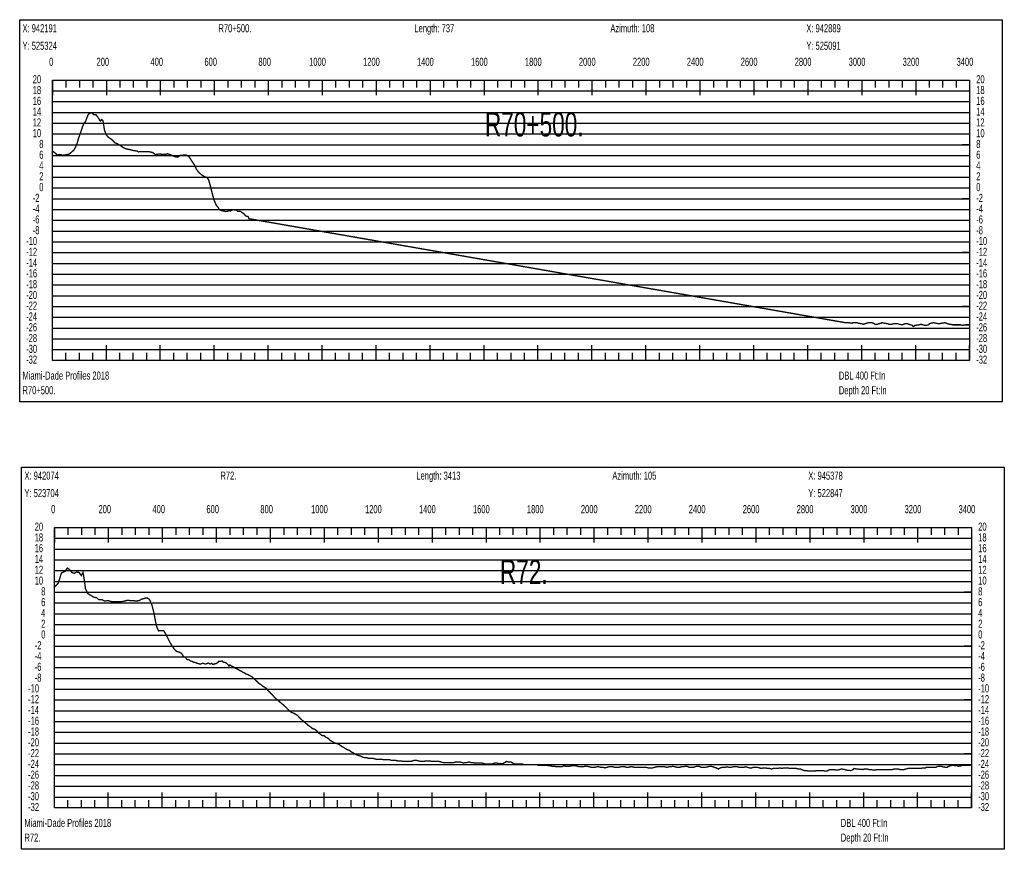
# Model space of a CAD drawing. Header units: inches. Extents: x 471865 to 538526, y 1054316 to 1102451.
# Tile 117 of 131: x 516322 to 519971, y 1089967 to 1093045. Entities that reach past the tile are written whole.
import ezdxf

# ---------------------------------------------------------------- set-up
doc = ezdxf.new("R2010")
doc.units = ezdxf.units.IN
doc.header["$MEASUREMENT"] = 0
for name, color, linetype in [('LABELS', 7, 'Continuous'), ('X_Gr1', 7, 'Continuous'), ('XSECTION', 7, 'Continuous')]:
    doc.layers.add(name, color=color, linetype=linetype)
doc.styles.get("Standard").update_dxf_attribs({"font": 'arial.ttf'})

msp = doc.modelspace()

# ---------------------------------------------------------------- linework, layer by layer
at = {"layer": 'X_Gr1', "color": 6, "linetype": 'Continuous', "lineweight": 18, "true_color": 0xff00ff, "transparency": 33554687, "const_width": 5}
for points in [[(516443.5, 1092557.9), (516443.5, 1092557.9), (516452.3, 1092550.8), (516461.3, 1092543), (516467.2, 1092544.2), (516473.7, 1092544), (516480.5, 1092542), (516480.6, 1092541.9), (516485.4, 1092542.8), (516493.7, 1092543.7), (516506.1, 1092546.5), (516516, 1092555.6), (516521.4, 1092559.9), (516529, 1092572.4), (516533.9, 1092584.1), (516538.6, 1092600.7), (516545.3, 1092620.2), (516552.5, 1092641.4), (516559.6, 1092661.3), (516565.2, 1092665.8), (516570.2, 1092679.3), (516576.3, 1092693.7), (516583.6, 1092698.6), (516589.7, 1092699.8), (516596, 1092693.1), (516604.3, 1092692.2), (516611.9, 1092682.8), (516620.2, 1092669.2), (516625.7, 1092674.7), (516630.4, 1092670.3), (516636.1, 1092634.5), (516643, 1092617.1), (516650.2, 1092609.1), (516663.8, 1092599.5), (516674.7, 1092587.8), (516682.1, 1092585.5), (516694.1, 1092578.4), (516705.3, 1092570.6), (516717.3, 1092565.2), (516728.9, 1092563.3), (516743.5, 1092559.5), (516755.8, 1092557.5), (516762.6, 1092554.6), (516774.7, 1092555.2), (516785.4, 1092554.7), (516792.7, 1092555.8), (516803.4, 1092554.6), (516813.6, 1092552.6), (516824.4, 1092544.4), (516835, 1092546.3), (516849, 1092545.9), (516858.7, 1092545), (516870.2, 1092547.6), (516879.8, 1092544.3), (516892.9, 1092538.1), (516902.4, 1092535.3), (516909.4, 1092535.7), (516916.2, 1092541.3), (516925.7, 1092541.9), (516931.3, 1092542.9), (516942, 1092542.1), (516951, 1092534.2), (516957.2, 1092524.2), (516969.9, 1092505.3), (516976.6, 1092490.5), (516986.3, 1092477.5), (516996.6, 1092468.9), (517007, 1092462.4), (517014.6, 1092460.2), (517019, 1092455.6), (517022.4, 1092449.5), (517029.3, 1092425.1), (517037.4, 1092391.9), (517043.8, 1092371.9), (517049.7, 1092357.8), (517056.6, 1092349), (517061.8, 1092340.3), (517067.1, 1092338.1), (517071.7, 1092336.1), (517076.3, 1092335.5), (517079.4, 1092335.4), (517083.7, 1092333.4), (517087, 1092334), (517093.4, 1092334.6), (517099, 1092337), (517102.7, 1092334.9), (517108.1, 1092338.7), (517113.7, 1092339.8), (517119.6, 1092338.5), (517124.1, 1092339.6), (517129.1, 1092334.4), (517132.8, 1092333.9), (517140.3, 1092334.4), (517144.5, 1092330.4), (517149.7, 1092326.9), (517154.9, 1092323), (517158, 1092318.2), (517162.4, 1092315.9), (517167.9, 1092315), (517171.5, 1092306.6), (519382.4, 1091920.9), (519389.2, 1091920.9), (519395.8, 1091920.9), (519406.6, 1091918.9), (519410.4, 1091920.9), (519417.2, 1091920.9), (519426.7, 1091920.9), (519430.3, 1091918.9), (519443.3, 1091916.9), (519447.8, 1091914.9), (519455.2, 1091916.9), (519461, 1091918.9), (519467.1, 1091920.9), (519478.8, 1091920.9), (519487.4, 1091918.9), (519491.8, 1091914.9), (519502.2, 1091914.9), (519505.3, 1091916.9), (519514.9, 1091918.9), (519518.6, 1091920.9), (519527.2, 1091918.9), (519539.9, 1091916.9), (519544, 1091914.9), (519554.2, 1091914.9), (519560.9, 1091916.9), (519564.5, 1091916.9), (519577.6, 1091916.9), (519582.2, 1091914.9), (519592.8, 1091912.9), (519598.7, 1091914.9), (519601.6, 1091916.9), (519613.2, 1091916.9), (519617.8, 1091914.9), (519630.5, 1091910.9), (519634.2, 1091906.9), (519640.4, 1091910.9), (519654.2, 1091912.9), (519663.2, 1091914.9), (519677, 1091910.9), (519681.3, 1091910.9), (519690.6, 1091912.9), (519693.4, 1091916.9), (519700.1, 1091918.9), (519708.5, 1091920.9), (519718.1, 1091918.9), (519730.5, 1091916.9), (519737.3, 1091918.9), (519740.4, 1091918.9), (519751.6, 1091920.9), (519755.8, 1091918.9), (519768.6, 1091914.9), (519772.7, 1091914.9), (519780.2, 1091912.9), (519790.8, 1091912.9), (519794.4, 1091912.9), (519805.3, 1091912.9), (519809, 1091912.9), (519816.3, 1091910.9), (519827.1, 1091912.9), (519830.6, 1091912.9), (519840.6, 1091912.9)], [(516450.9, 1090940), (516450.9, 1090940), (516460, 1090949.5), (516464.5, 1090954.2), (516476.4, 1090992.2), (516490.5, 1090998.8), (516498.3, 1091010.7), (516507.5, 1091004), (516516.1, 1090993.6), (516524.7, 1090991.4), (516533.1, 1090995.7), (516542.1, 1090994.1), (516550, 1090982.9), (516556.4, 1090994.3), (516560.3, 1090972.1), (516564.9, 1090939.4), (516565.7, 1090933.2), (516574.2, 1090915.7), (516585.3, 1090909.4), (516596.2, 1090902.6), (516607.3, 1090900.5), (516614.6, 1090893.4), (516626, 1090893.9), (516637.2, 1090887.9), (516648.3, 1090890.1), (516656.3, 1090887.7), (516663.9, 1090885.6), (516671.9, 1090885.5), (516687.3, 1090885.6), (516694.7, 1090885.8), (516706.2, 1090887), (516721.9, 1090891.4), (516729.8, 1090890.2), (516742.2, 1090889.9), (516753.1, 1090888.1), (516765.2, 1090890.2), (516772.6, 1090894.9), (516784.1, 1090898), (516794, 1090900.2), (516803.1, 1090893.9), (516811.6, 1090874.2), (516818.6, 1090847.1), (516825.4, 1090811.5), (516829.4, 1090793.6), (516836.3, 1090777.6), (516845.1, 1090778.8), (516855.4, 1090778.2), (516865.6, 1090761.3), (516876.1, 1090739.7), (516882.5, 1090728.3), (516890.6, 1090715.7), (516895.7, 1090708.4), (516903.8, 1090701), (516911.7, 1090699.2), (516921.5, 1090694.3), (516927.8, 1090684.1), (516935.3, 1090678.8), (516942.9, 1090670.6), (516949, 1090671), (516954, 1090666.3), (516960.1, 1090664.6), (516966.6, 1090661), (516974, 1090659.9), (516979.6, 1090657.3), (516986, 1090655.5), (516990.9, 1090654.1), (516996.2, 1090656.4), (517002.7, 1090657.1), (517008.4, 1090655), (517013.4, 1090655.3), (517020.5, 1090658.5), (517027.4, 1090654.5), (517033.1, 1090657.1), (517038.9, 1090652.9), (517045, 1090655.4), (517051.2, 1090656.9), (517056.4, 1090661.3), (517059.9, 1090665.2), (517065.4, 1090664.4), (517072.5, 1090666.1), (517076.6, 1090661.6), (517082.4, 1090660.7), (517088.1, 1090657.7), (517093.7, 1090652.5), (517097.5, 1090647), (517100.2, 1090651.1), (517105.2, 1090648.4), (517110.2, 1090645.7), (517115.4, 1090642.9), (517120.6, 1090640.1), (517125.8, 1090637.2), (517131, 1090634.4), (517136.2, 1090631.5), (517141.4, 1090628.7), (517146.6, 1090625.8), (517151.8, 1090623), (517157, 1090620.1), (517162.2, 1090617.3), (517168.1, 1090615.3), (517174.9, 1090611.3), (517182.8, 1090607.3), (517191.1, 1090599.3), (517199.7, 1090591.3), (517207.5, 1090583.3), (517214.6, 1090579.3), (517221.4, 1090573.3), (517227.9, 1090569.3), (517234.5, 1090565.3), (517241.5, 1090557.3), (517249.1, 1090549.3), (517257.1, 1090541.3), (517264.5, 1090533.3), (517271.7, 1090525.3), (517278.1, 1090521.3), (517284.4, 1090515.3), (517291.3, 1090509.3), (517299.1, 1090503.3), (517307.5, 1090495.3), (517315.5, 1090487.3), (517322.6, 1090479.3), (517329, 1090475.3), (517335.3, 1090473.3), (517342.3, 1090469.3), (517349.8, 1090465.3), (517357.6, 1090457.3), (517365.3, 1090449.3), (517372.3, 1090443.3), (517379.4, 1090437.3), (517386.6, 1090431.3), (517393.5, 1090425.3), (517399.9, 1090421.3), (517406.5, 1090415.3), (517414.1, 1090413.3), (517422, 1090407.3), (517429.6, 1090399.3), (517443, 1090389.3), (517449.5, 1090389.3), (517456.6, 1090383.3), (517464.6, 1090379.3), (517472.8, 1090371.3), (517479.7, 1090367.3), (517485.9, 1090363.3), (517492.2, 1090361.3), (517499.2, 1090359.3), (517507.1, 1090355.3), (517515, 1090349.3), (517522.3, 1090345.3), (517528.5, 1090341.3), (517534.8, 1090337.3), (517542.2, 1090335.3), (517549.9, 1090329.3), (517557.4, 1090325.3), (517564.1, 1090321.3), (517570.6, 1090317.3), (517577.6, 1090315.3), (517585.1, 1090313.3), (517593, 1090309.3), (517600.4, 1090307.3), (517607.2, 1090307.3), (517614, 1090305.3), (517621, 1090305.3), (517628.8, 1090305.3), (517636.4, 1090303.3), (517643.4, 1090301.3), (517650.2, 1090301.3), (517657.1, 1090301.3), (517664.5, 1090301.3), (517672.1, 1090299.3), (517679.6, 1090299.3), (517686.7, 1090299.3), (517693.3, 1090299.3), (517700.3, 1090297.3), (517707.8, 1090297.3), (517715.4, 1090297.3), (517722.9, 1090295.3), (517729.7, 1090295.3), (517736, 1090295.3), (517742.4, 1090293.3), (517749.7, 1090293.3), (517757.9, 1090293.3), (517765.3, 1090293.3), (517772, 1090293.3), (517778.1, 1090295.3), (517784.6, 1090297.3), (517792.2, 1090297.3), (517800.1, 1090295.3), (517807.7, 1090293.3), (517814.1, 1090293.3), (517820.4, 1090293.3), (517827.4, 1090295.3), (517834.7, 1090295.3), (517842, 1090295.3), (517849, 1090293.3), (517855.7, 1090293.3), (517862.2, 1090293.3), (517868.8, 1090293.3), (517875.8, 1090293.3), (517883, 1090291.3), (517889.7, 1090289.3), (517895.8, 1090289.3), (517901.9, 1090289.3), (517909.5, 1090289.3), (517917.8, 1090289.3), (517925.2, 1090289.3), (517931.4, 1090289.3), (517937.1, 1090291.3), (517944.3, 1090291.3), (517952.4, 1090291.3), (517960.4, 1090289.3), (517967.4, 1090287.3), (517973.5, 1090289.3), (517980.1, 1090289.3), (517987.1, 1090291.3), (517994.1, 1090289.3), (518001.2, 1090289.3), (518007.8, 1090287.3), (518014.6, 1090287.3), (518021.5, 1090287.3), (518028.4, 1090287.3), (518035.3, 1090287.3), (518041.8, 1090285.3), (518048.7, 1090283.3), (518056, 1090283.3), (518063.4, 1090283.3), (518070.6, 1090283.3), (518076.9, 1090285.3), (518083.2, 1090287.3), (518090.2, 1090287.3), (518097.9, 1090285.3), (518113.2, 1090285.3), (518119.8, 1090289.3), (518126.3, 1090293.3), (518133.5, 1090291.3), (518141.5, 1090291.3), (518149.3, 1090287.3), (518156.7, 1090283.3), (518163.5, 1090283.3), (518170, 1090283.3), (518177.5, 1090283.3), (518185.6, 1090283.3), (518193.7, 1090281.3), (518201.1, 1090281.3), (518208, 1090281.3), (518215, 1090281.3), (518222.1, 1090281.3), (518229.6, 1090281.3), (518236.9, 1090281.3), (518244, 1090279.3), (518251.5, 1090279.3), (518258.9, 1090279.3), (518266.5, 1090279.3), (518274, 1090279.3), (518281.1, 1090277.3), (518288.4, 1090277.3), (518295.8, 1090275.3), (518303.3, 1090275.3), (518310.4, 1090273.3), (518317.2, 1090273.3), (518324.3, 1090273.3), (518331.4, 1090273.3), (518339, 1090277.3), (518346.7, 1090275.3), (518354.2, 1090275.3), (518361.4, 1090275.3), (518367.8, 1090277.3), (518374.4, 1090277.3), (518381.8, 1090277.3), (518389.7, 1090275.3), (518397.4, 1090273.3), (518404.2, 1090273.3), (518410.4, 1090273.3), (518417.1, 1090275.3), (518424.8, 1090275.3), (518433.4, 1090273.3), (518441.1, 1090271.3), (518447.8, 1090271.3), (518454, 1090271.3), (518460.5, 1090273.3), (518468.1, 1090273.3), (518476.4, 1090271.3), (518484.5, 1090271.3), (518491.5, 1090269.3), (518498, 1090271.3), (518505.2, 1090273.3), (518513, 1090273.3), (518521.1, 1090273.3), (518528.7, 1090271.3), (518535.7, 1090271.3), (518542.4, 1090271.3), (518549.3, 1090273.3), (518557, 1090273.3), (518564.8, 1090273.3), (518572.2, 1090271.3), (518578.9, 1090271.3), (518585.5, 1090273.3), (518592.9, 1090273.3), (518600.7, 1090271.3), (518608.2, 1090271.3), (518615, 1090271.3), (518621.7, 1090271.3), (518629, 1090271.3), (518636.9, 1090271.3), (518644.8, 1090271.3), (518652.3, 1090269.3), (518659.5, 1090269.3), (518666.9, 1090269.3), (518674.6, 1090271.3), (518682.2, 1090273.3), (518689.6, 1090273.3), (518696.8, 1090273.3), (518704.6, 1090273.3), (518712.9, 1090273.3), (518721, 1090271.3), (518728.4, 1090273.3), (518735.1, 1090273.3), (518742.5, 1090275.3), (518750.9, 1090273.3), (518759.4, 1090271.3), (518767.2, 1090271.3), (518774, 1090273.3), (518780.9, 1090273.3), (518788.1, 1090275.3), (518795.7, 1090275.3), (518803.6, 1090271.3), (518811.1, 1090271.3), (518818.3, 1090271.3), (518824.7, 1090273.3), (518831.3, 1090275.3), (518839.4, 1090275.3), (518848.3, 1090271.3), (518857, 1090271.3), (518864.5, 1090271.3), (518871.3, 1090273.3), (518878.9, 1090275.3), (518887.2, 1090275.3), (518896, 1090271.3), (518904.4, 1090269.3), (518911.6, 1090265.3), (518918.5, 1090269.3), (518926, 1090271.3), (518934.8, 1090271.3), (518943.6, 1090273.3), (518951.2, 1090271.3), (518958.2, 1090271.3), (518965.7, 1090273.3), (518974, 1090273.3), (518982.3, 1090273.3), (518990.1, 1090271.3), (518997.4, 1090271.3), (519004.3, 1090271.3), (519011.7, 1090273.3), (519020, 1090271.3), (519027.9, 1090269.3), (519034.6, 1090269.3), (519041.1, 1090271.3), (519048.7, 1090271.3), (519056.7, 1090271.3), (519064.1, 1090269.3), (519071.1, 1090267.3), (519078, 1090269.3), (519085.7, 1090269.3), (519094, 1090267.3), (519101.6, 1090267.3), (519108.6, 1090265.3), (519115.5, 1090267.3), (519123.3, 1090267.3), (519131.6, 1090267.3), (519139.3, 1090269.3), (519146.7, 1090267.3), (519153.8, 1090269.3), (519161.2, 1090269.3), (519169.1, 1090269.3), (519177.2, 1090267.3), (519185.2, 1090267.3), (519192.5, 1090267.3), (519200, 1090267.3), (519207.9, 1090265.3), (519216, 1090265.3), (519223.9, 1090261.3), (519231.2, 1090259.3), (519238.6, 1090259.3), (519246.2, 1090257.3), (519253.9, 1090257.3), (519261.8, 1090257.3), (519269.2, 1090257.3), (519275.9, 1090259.3), (519282.6, 1090259.3), (519290.5, 1090259.3), (519299.6, 1090259.3), (519307.9, 1090257.3), (519314.5, 1090257.3), (519320.5, 1090261.3), (519328.2, 1090263.3), (519334.7, 1090262.8), (519341.1, 1090262.3), (519347.5, 1090261.8), (519353.9, 1090261.3), (519354.8, 1090261.3), (519361.1, 1090263.3), (519367.7, 1090265.3), (519374.1, 1090264.2), (519380.1, 1090263.3), (519380.6, 1090263), (519384.7, 1090261.3), (519387, 1090261), (519393.4, 1090260.2), (519399.8, 1090259.5), (519401.7, 1090259.3), (519408, 1090261.3), (519414.4, 1090267.3), (519422.5, 1090265.3), (519428.9, 1090264.8), (519435.3, 1090264.3), (519441.8, 1090263.7), (519448, 1090263.3), (519454.5, 1090265.3), (519461.4, 1090265.3), (519469, 1090263.3), (519476.7, 1090263.3), (519483.9, 1090261.3), (519494.5, 1090261.3), (519498.1, 1090263.3), (519505.6, 1090263.3), (519519.6, 1090263.3), (519526.6, 1090263.3), (519533.9, 1090263.3), (519541.5, 1090263.3), (519549, 1090263.3), (519555.9, 1090263.3), (519565.6, 1090265.3), (519568.9, 1090265.3), (519576.5, 1090265.3), (519584.8, 1090263.3), (519592.8, 1090263.3), (519600.1, 1090263.3), (519607.3, 1090265.3), (519615, 1090267.3), (519622.9, 1090267.3), (519630.7, 1090267.3), (519638.5, 1090267.3), (519646.1, 1090267.3), (519653.7, 1090267.3), (519661.3, 1090267.3), (519668.8, 1090269.3), (519679.5, 1090269.3), (519683.1, 1090271.3), (519690.5, 1090271.3), (519698.6, 1090271.3), (519706.9, 1090271.3), (519717.5, 1090271.3), (519720.7, 1090273.3), (519727.1, 1090275.3), (519738.9, 1090275.3), (519743.3, 1090273.3), (519755.5, 1090271.3), (519759.1, 1090271.3), (519765.3, 1090275.3), (519772, 1090277.3), (519779.8, 1090279.3), (519788, 1090277.3), (519795.5, 1090277.3), (519802.3, 1090275.3), (519812.4, 1090277.3), (519815.9, 1090279.3), (519823.4, 1090279.3), (519831.4, 1090279.3), (519839.4, 1090279.3), (519846.7, 1090279.3)]]:
    msp.add_lwpolyline(points, dxfattribs=at)
at = {"layer": 'XSECTION', "color": 18, "linetype": 'Continuous', "true_color": 0x000000}
for points in [[(516321.7, 1093044.9), (519964.1, 1093044.9), (519964.1, 1091626.9), (516321.7, 1091626.9), (516321.7, 1093044.9)], [(516442.9, 1092820.9), (519842.9, 1092820.9), (519842.9, 1091780.9), (516442.9, 1091780.9), (516442.9, 1092820.9)], [(516442.9, 1092820.9), (516442.9, 1092764.5)], [(516442.9, 1092820.9), (516442.9, 1092764.5)], [(516442.9, 1092820.9), (516442.9, 1092792.9)], [(516442.9, 1092820.9), (516442.9, 1092792.9)], [(516492.9, 1092820.9), (516492.9, 1092792.9)], [(516542.9, 1092820.9), (516542.9, 1092792.9)], [(516592.9, 1092820.9), (516592.9, 1092792.9)], [(516642.9, 1092820.9), (516642.9, 1092764.5)], [(516642.9, 1092820.9), (516642.9, 1092792.9)], [(516692.9, 1092820.9), (516692.9, 1092792.9)], [(516742.9, 1092820.9), (516742.9, 1092792.9)], [(516792.9, 1092820.9), (516792.9, 1092792.9)], [(516842.9, 1092820.9), (516842.9, 1092764.5)], [(516842.9, 1092820.9), (516842.9, 1092792.9)], [(516892.9, 1092820.9), (516892.9, 1092792.9)], [(516942.9, 1092820.9), (516942.9, 1092792.9)], [(516992.9, 1092820.9), (516992.9, 1092792.9)], [(517042.9, 1092820.9), (517042.9, 1092764.5)], [(517042.9, 1092820.9), (517042.9, 1092792.9)], [(517092.9, 1092820.9), (517092.9, 1092792.9)], [(517142.9, 1092820.9), (517142.9, 1092792.9)], [(517192.9, 1092820.9), (517192.9, 1092792.9)], [(517242.9, 1092820.9), (517242.9, 1092764.5)], [(517242.9, 1092820.9), (517242.9, 1092792.9)], [(517292.9, 1092820.9), (517292.9, 1092792.9)], [(517342.9, 1092820.9), (517342.9, 1092792.9)], [(517392.9, 1092820.9), (517392.9, 1092792.9)], [(517442.9, 1092820.9), (517442.9, 1092764.5)], [(517442.9, 1092820.9), (517442.9, 1092792.9)], [(517492.9, 1092820.9), (517492.9, 1092792.9)], [(517542.9, 1092820.9), (517542.9, 1092792.9)], [(517592.9, 1092820.9), (517592.9, 1092792.9)], [(517642.9, 1092820.9), (517642.9, 1092764.5)], [(517642.9, 1092820.9), (517642.9, 1092792.9)], [(517692.9, 1092820.9), (517692.9, 1092792.9)], [(517742.9, 1092820.9), (517742.9, 1092792.9)], [(517792.9, 1092820.9), (517792.9, 1092792.9)], [(517842.9, 1092820.9), (517842.9, 1092764.5)], [(517842.9, 1092820.9), (517842.9, 1092792.9)], [(517892.9, 1092820.9), (517892.9, 1092792.9)], [(517942.9, 1092820.9), (517942.9, 1092792.9)], [(517992.9, 1092820.9), (517992.9, 1092792.9)], [(518042.9, 1092820.9), (518042.9, 1092764.5)], [(518042.9, 1092820.9), (518042.9, 1092792.9)], [(518092.9, 1092820.9), (518092.9, 1092792.9)], [(518142.9, 1092820.9), (518142.9, 1092792.9)], [(518192.9, 1092820.9), (518192.9, 1092792.9)], [(518242.9, 1092820.9), (518242.9, 1092764.5)], [(518242.9, 1092820.9), (518242.9, 1092792.9)], [(518292.9, 1092820.9), (518292.9, 1092792.9)], [(518342.9, 1092820.9), (518342.9, 1092792.9)], [(518392.9, 1092820.9), (518392.9, 1092792.9)], [(518442.9, 1092820.9), (518442.9, 1092764.5)], [(518442.9, 1092820.9), (518442.9, 1092792.9)], [(518492.9, 1092820.9), (518492.9, 1092792.9)], [(518542.9, 1092820.9), (518542.9, 1092792.9)], [(518592.9, 1092820.9), (518592.9, 1092792.9)], [(518642.9, 1092820.9), (518642.9, 1092764.5)], [(518642.9, 1092820.9), (518642.9, 1092792.9)], [(518692.9, 1092820.9), (518692.9, 1092792.9)], [(518742.9, 1092820.9), (518742.9, 1092792.9)], [(518792.9, 1092820.9), (518792.9, 1092792.9)], [(518842.9, 1092820.9), (518842.9, 1092764.5)], [(518842.9, 1092820.9), (518842.9, 1092792.9)], [(518892.9, 1092820.9), (518892.9, 1092792.9)], [(518942.9, 1092820.9), (518942.9, 1092792.9)], [(518992.9, 1092820.9), (518992.9, 1092792.9)], [(519042.9, 1092820.9), (519042.9, 1092764.5)], [(519042.9, 1092820.9), (519042.9, 1092792.9)], [(519092.9, 1092820.9), (519092.9, 1092792.9)], [(519142.9, 1092820.9), (519142.9, 1092792.9)], [(519192.9, 1092820.9), (519192.9, 1092792.9)], [(519242.9, 1092820.9), (519242.9, 1092764.5)], [(519242.9, 1092820.9), (519242.9, 1092792.9)], [(519292.9, 1092820.9), (519292.9, 1092792.9)], [(519342.9, 1092820.9), (519342.9, 1092792.9)], [(519392.9, 1092820.9), (519392.9, 1092792.9)], [(519442.9, 1092820.9), (519442.9, 1092764.5)], [(519442.9, 1092820.9), (519442.9, 1092792.9)], [(519492.9, 1092820.9), (519492.9, 1092792.9)], [(519542.9, 1092820.9), (519542.9, 1092792.9)], [(519592.9, 1092820.9), (519592.9, 1092792.9)], [(519642.9, 1092820.9), (519642.9, 1092764.5)], [(519642.9, 1092820.9), (519642.9, 1092792.9)], [(519692.9, 1092820.9), (519692.9, 1092792.9)], [(519742.9, 1092820.9), (519742.9, 1092792.9)], [(519792.9, 1092820.9), (519792.9, 1092792.9)], [(519842.9, 1092820.9), (519842.9, 1092764.5)], [(519842.9, 1092820.9), (519842.9, 1092792.9)], [(516442.9, 1092580.9), (516470.9, 1092580.9)], [(519842.9, 1092580.9), (519814.9, 1092580.9)], [(516442.9, 1092380.9), (516470.9, 1092380.9)], [(519842.9, 1092380.9), (519814.9, 1092380.9)], [(516442.9, 1092180.9), (516470.9, 1092180.9)], [(519842.9, 1092180.9), (519814.9, 1092180.9)], [(516442.9, 1091980.9), (516470.9, 1091980.9)], [(519842.9, 1091980.9), (519814.9, 1091980.9)], [(516442.9, 1091780.9), (516442.9, 1091837.3)], [(516442.9, 1091780.9), (516442.9, 1091837.3)], [(516642.9, 1091780.9), (516642.9, 1091837.3)], [(516842.9, 1091780.9), (516842.9, 1091837.3)], [(517042.9, 1091780.9), (517042.9, 1091837.3)], [(517242.9, 1091780.9), (517242.9, 1091837.3)], [(517442.9, 1091780.9), (517442.9, 1091837.3)], [(517642.9, 1091780.9), (517642.9, 1091837.3)], [(517842.9, 1091780.9), (517842.9, 1091837.3)], [(518042.9, 1091780.9), (518042.9, 1091837.3)], [(518242.9, 1091780.9), (518242.9, 1091837.3)], [(518442.9, 1091780.9), (518442.9, 1091837.3)], [(518642.9, 1091780.9), (518642.9, 1091837.3)], [(518842.9, 1091780.9), (518842.9, 1091837.3)], [(519042.9, 1091780.9), (519042.9, 1091837.3)], [(519242.9, 1091780.9), (519242.9, 1091837.3)], [(519442.9, 1091780.9), (519442.9, 1091837.3)], [(519642.9, 1091780.9), (519642.9, 1091837.3)], [(519842.9, 1091780.9), (519842.9, 1091837.3)], [(516442.9, 1091780.9), (516442.9, 1091808.9)], [(516442.9, 1091780.9), (516442.9, 1091808.9)], [(516492.9, 1091780.9), (516492.9, 1091808.9)], [(516542.9, 1091780.9), (516542.9, 1091808.9)], [(516592.9, 1091780.9), (516592.9, 1091808.9)], [(516642.9, 1091780.9), (516642.9, 1091808.9)], [(516692.9, 1091780.9), (516692.9, 1091808.9)], [(516742.9, 1091780.9), (516742.9, 1091808.9)], [(516792.9, 1091780.9), (516792.9, 1091808.9)], [(516842.9, 1091780.9), (516842.9, 1091808.9)], [(516892.9, 1091780.9), (516892.9, 1091808.9)], [(516942.9, 1091780.9), (516942.9, 1091808.9)], [(516992.9, 1091780.9), (516992.9, 1091808.9)], [(517042.9, 1091780.9), (517042.9, 1091808.9)], [(517092.9, 1091780.9), (517092.9, 1091808.9)], [(517142.9, 1091780.9), (517142.9, 1091808.9)], [(517192.9, 1091780.9), (517192.9, 1091808.9)], [(517242.9, 1091780.9), (517242.9, 1091808.9)], [(517292.9, 1091780.9), (517292.9, 1091808.9)], [(517342.9, 1091780.9), (517342.9, 1091808.9)], [(517392.9, 1091780.9), (517392.9, 1091808.9)], [(517442.9, 1091780.9), (517442.9, 1091808.9)], [(517492.9, 1091780.9), (517492.9, 1091808.9)], [(517542.9, 1091780.9), (517542.9, 1091808.9)], [(517592.9, 1091780.9), (517592.9, 1091808.9)], [(517642.9, 1091780.9), (517642.9, 1091808.9)], [(517692.9, 1091780.9), (517692.9, 1091808.9)], [(517742.9, 1091780.9), (517742.9, 1091808.9)], [(517792.9, 1091780.9), (517792.9, 1091808.9)], [(517842.9, 1091780.9), (517842.9, 1091808.9)], [(517892.9, 1091780.9), (517892.9, 1091808.9)], [(517942.9, 1091780.9), (517942.9, 1091808.9)], [(517992.9, 1091780.9), (517992.9, 1091808.9)], [(518042.9, 1091780.9), (518042.9, 1091808.9)], [(518092.9, 1091780.9), (518092.9, 1091808.9)], [(518142.9, 1091780.9), (518142.9, 1091808.9)], [(518192.9, 1091780.9), (518192.9, 1091808.9)], [(518242.9, 1091780.9), (518242.9, 1091808.9)], [(518292.9, 1091780.9), (518292.9, 1091808.9)], [(518342.9, 1091780.9), (518342.9, 1091808.9)], [(518392.9, 1091780.9), (518392.9, 1091808.9)], [(518442.9, 1091780.9), (518442.9, 1091808.9)], [(518492.9, 1091780.9), (518492.9, 1091808.9)], [(518542.9, 1091780.9), (518542.9, 1091808.9)], [(518592.9, 1091780.9), (518592.9, 1091808.9)], [(518642.9, 1091780.9), (518642.9, 1091808.9)], [(518692.9, 1091780.9), (518692.9, 1091808.9)], [(518742.9, 1091780.9), (518742.9, 1091808.9)], [(518792.9, 1091780.9), (518792.9, 1091808.9)], [(518842.9, 1091780.9), (518842.9, 1091808.9)], [(518892.9, 1091780.9), (518892.9, 1091808.9)], [(518942.9, 1091780.9), (518942.9, 1091808.9)], [(518992.9, 1091780.9), (518992.9, 1091808.9)], [(519042.9, 1091780.9), (519042.9, 1091808.9)], [(519092.9, 1091780.9), (519092.9, 1091808.9)], [(519142.9, 1091780.9), (519142.9, 1091808.9)], [(519192.9, 1091780.9), (519192.9, 1091808.9)], [(519242.9, 1091780.9), (519242.9, 1091808.9)], [(519292.9, 1091780.9), (519292.9, 1091808.9)], [(519342.9, 1091780.9), (519342.9, 1091808.9)], [(519392.9, 1091780.9), (519392.9, 1091808.9)], [(519442.9, 1091780.9), (519442.9, 1091808.9)], [(519492.9, 1091780.9), (519492.9, 1091808.9)], [(519542.9, 1091780.9), (519542.9, 1091808.9)], [(519592.9, 1091780.9), (519592.9, 1091808.9)], [(519642.9, 1091780.9), (519642.9, 1091808.9)], [(519692.9, 1091780.9), (519692.9, 1091808.9)], [(519742.9, 1091780.9), (519742.9, 1091808.9)], [(519792.9, 1091780.9), (519792.9, 1091808.9)], [(519842.9, 1091780.9), (519842.9, 1091808.9)], [(516329, 1091385.3), (519971.4, 1091385.3), (519971.4, 1089967.3), (516329, 1089967.3), (516329, 1091385.3)], [(516450.2, 1091161.3), (519850.2, 1091161.3), (519850.2, 1090121.3), (516450.2, 1090121.3), (516450.2, 1091161.3)], [(516450.2, 1091161.3), (516450.2, 1091104.9)], [(516450.2, 1091161.3), (516450.2, 1091104.9)], [(516450.2, 1091161.3), (516450.2, 1091133.3)], [(516450.2, 1091161.3), (516450.2, 1091133.3)], [(516500.2, 1091161.3), (516500.2, 1091133.3)], [(516550.2, 1091161.3), (516550.2, 1091133.3)], [(516600.2, 1091161.3), (516600.2, 1091133.3)], [(516650.2, 1091161.3), (516650.2, 1091104.9)], [(516650.2, 1091161.3), (516650.2, 1091133.3)], [(516700.2, 1091161.3), (516700.2, 1091133.3)], [(516750.2, 1091161.3), (516750.2, 1091133.3)], [(516800.2, 1091161.3), (516800.2, 1091133.3)], [(516850.2, 1091161.3), (516850.2, 1091104.9)], [(516850.2, 1091161.3), (516850.2, 1091133.3)], [(516900.2, 1091161.3), (516900.2, 1091133.3)], [(516950.2, 1091161.3), (516950.2, 1091133.3)], [(517000.2, 1091161.3), (517000.2, 1091133.3)], [(517050.2, 1091161.3), (517050.2, 1091104.9)], [(517050.2, 1091161.3), (517050.2, 1091133.3)], [(517100.2, 1091161.3), (517100.2, 1091133.3)], [(517150.2, 1091161.3), (517150.2, 1091133.3)], [(517200.2, 1091161.3), (517200.2, 1091133.3)], [(517250.2, 1091161.3), (517250.2, 1091104.9)], [(517250.2, 1091161.3), (517250.2, 1091133.3)], [(517300.2, 1091161.3), (517300.2, 1091133.3)], [(517350.2, 1091161.3), (517350.2, 1091133.3)], [(517400.2, 1091161.3), (517400.2, 1091133.3)], [(517450.2, 1091161.3), (517450.2, 1091104.9)], [(517450.2, 1091161.3), (517450.2, 1091133.3)], [(517500.2, 1091161.3), (517500.2, 1091133.3)], [(517550.2, 1091161.3), (517550.2, 1091133.3)], [(517600.2, 1091161.3), (517600.2, 1091133.3)], [(517650.2, 1091161.3), (517650.2, 1091104.9)], [(517650.2, 1091161.3), (517650.2, 1091133.3)], [(517700.2, 1091161.3), (517700.2, 1091133.3)], [(517750.2, 1091161.3), (517750.2, 1091133.3)], [(517800.2, 1091161.3), (517800.2, 1091133.3)], [(517850.2, 1091161.3), (517850.2, 1091104.9)], [(517850.2, 1091161.3), (517850.2, 1091133.3)], [(517900.2, 1091161.3), (517900.2, 1091133.3)], [(517950.2, 1091161.3), (517950.2, 1091133.3)], [(518000.2, 1091161.3), (518000.2, 1091133.3)], [(518050.2, 1091161.3), (518050.2, 1091104.9)], [(518050.2, 1091161.3), (518050.2, 1091133.3)], [(518100.2, 1091161.3), (518100.2, 1091133.3)], [(518150.2, 1091161.3), (518150.2, 1091133.3)], [(518200.2, 1091161.3), (518200.2, 1091133.3)], [(518250.2, 1091161.3), (518250.2, 1091104.9)], [(518250.2, 1091161.3), (518250.2, 1091133.3)], [(518300.2, 1091161.3), (518300.2, 1091133.3)], [(518350.2, 1091161.3), (518350.2, 1091133.3)], [(518400.2, 1091161.3), (518400.2, 1091133.3)], [(518450.2, 1091161.3), (518450.2, 1091104.9)], [(518450.2, 1091161.3), (518450.2, 1091133.3)], [(518500.2, 1091161.3), (518500.2, 1091133.3)], [(518550.2, 1091161.3), (518550.2, 1091133.3)], [(518600.2, 1091161.3), (518600.2, 1091133.3)], [(518650.2, 1091161.3), (518650.2, 1091104.9)], [(518650.2, 1091161.3), (518650.2, 1091133.3)], [(518700.2, 1091161.3), (518700.2, 1091133.3)], [(518750.2, 1091161.3), (518750.2, 1091133.3)], [(518800.2, 1091161.3), (518800.2, 1091133.3)], [(518850.2, 1091161.3), (518850.2, 1091104.9)], [(518850.2, 1091161.3), (518850.2, 1091133.3)], [(518900.2, 1091161.3), (518900.2, 1091133.3)], [(518950.2, 1091161.3), (518950.2, 1091133.3)], [(519000.2, 1091161.3), (519000.2, 1091133.3)], [(519050.2, 1091161.3), (519050.2, 1091104.9)], [(519050.2, 1091161.3), (519050.2, 1091133.3)], [(519100.2, 1091161.3), (519100.2, 1091133.3)], [(519150.2, 1091161.3), (519150.2, 1091133.3)], [(519200.2, 1091161.3), (519200.2, 1091133.3)], [(519250.2, 1091161.3), (519250.2, 1091104.9)], [(519250.2, 1091161.3), (519250.2, 1091133.3)], [(519300.2, 1091161.3), (519300.2, 1091133.3)], [(519350.2, 1091161.3), (519350.2, 1091133.3)], [(519400.2, 1091161.3), (519400.2, 1091133.3)], [(519450.2, 1091161.3), (519450.2, 1091104.9)], [(519450.2, 1091161.3), (519450.2, 1091133.3)], [(519500.2, 1091161.3), (519500.2, 1091133.3)], [(519550.2, 1091161.3), (519550.2, 1091133.3)], [(519600.2, 1091161.3), (519600.2, 1091133.3)], [(519650.2, 1091161.3), (519650.2, 1091104.9)], [(519650.2, 1091161.3), (519650.2, 1091133.3)], [(519700.2, 1091161.3), (519700.2, 1091133.3)], [(519750.2, 1091161.3), (519750.2, 1091133.3)], [(519800.2, 1091161.3), (519800.2, 1091133.3)], [(519850.2, 1091161.3), (519850.2, 1091104.9)], [(519850.2, 1091161.3), (519850.2, 1091133.3)], [(516450.2, 1090921.3), (516478.2, 1090921.3)], [(519850.2, 1090921.3), (519822.2, 1090921.3)], [(516450.2, 1090721.3), (516478.2, 1090721.3)], [(519850.2, 1090721.3), (519822.2, 1090721.3)], [(516450.2, 1090521.3), (516478.2, 1090521.3)], [(519850.2, 1090521.3), (519822.2, 1090521.3)], [(516450.2, 1090321.3), (516478.2, 1090321.3)], [(519850.2, 1090321.3), (519822.2, 1090321.3)], [(516450.2, 1090121.3), (516450.2, 1090177.7)], [(516450.2, 1090121.3), (516450.2, 1090177.7)], [(516650.2, 1090121.3), (516650.2, 1090177.7)], [(516850.2, 1090121.3), (516850.2, 1090177.7)], [(517050.2, 1090121.3), (517050.2, 1090177.7)], [(517250.2, 1090121.3), (517250.2, 1090177.7)], [(517450.2, 1090121.3), (517450.2, 1090177.7)], [(517650.2, 1090121.3), (517650.2, 1090177.7)], [(517850.2, 1090121.3), (517850.2, 1090177.7)], [(518050.2, 1090121.3), (518050.2, 1090177.7)], [(518250.2, 1090121.3), (518250.2, 1090177.7)], [(518450.2, 1090121.3), (518450.2, 1090177.7)], [(518650.2, 1090121.3), (518650.2, 1090177.7)], [(518850.2, 1090121.3), (518850.2, 1090177.7)], [(519050.2, 1090121.3), (519050.2, 1090177.7)], [(519250.2, 1090121.3), (519250.2, 1090177.7)], [(519450.2, 1090121.3), (519450.2, 1090177.7)], [(519650.2, 1090121.3), (519650.2, 1090177.7)], [(519850.2, 1090121.3), (519850.2, 1090177.7)], [(516450.2, 1090121.3), (516450.2, 1090149.3)], [(516450.2, 1090121.3), (516450.2, 1090149.3)], [(516500.2, 1090121.3), (516500.2, 1090149.3)], [(516550.2, 1090121.3), (516550.2, 1090149.3)], [(516600.2, 1090121.3), (516600.2, 1090149.3)], [(516650.2, 1090121.3), (516650.2, 1090149.3)], [(516700.2, 1090121.3), (516700.2, 1090149.3)], [(516750.2, 1090121.3), (516750.2, 1090149.3)], [(516800.2, 1090121.3), (516800.2, 1090149.3)], [(516850.2, 1090121.3), (516850.2, 1090149.3)], [(516900.2, 1090121.3), (516900.2, 1090149.3)], [(516950.2, 1090121.3), (516950.2, 1090149.3)], [(517000.2, 1090121.3), (517000.2, 1090149.3)], [(517050.2, 1090121.3), (517050.2, 1090149.3)], [(517100.2, 1090121.3), (517100.2, 1090149.3)], [(517150.2, 1090121.3), (517150.2, 1090149.3)], [(517200.2, 1090121.3), (517200.2, 1090149.3)], [(517250.2, 1090121.3), (517250.2, 1090149.3)], [(517300.2, 1090121.3), (517300.2, 1090149.3)], [(517350.2, 1090121.3), (517350.2, 1090149.3)], [(517400.2, 1090121.3), (517400.2, 1090149.3)], [(517450.2, 1090121.3), (517450.2, 1090149.3)], [(517500.2, 1090121.3), (517500.2, 1090149.3)], [(517550.2, 1090121.3), (517550.2, 1090149.3)], [(517600.2, 1090121.3), (517600.2, 1090149.3)], [(517650.2, 1090121.3), (517650.2, 1090149.3)], [(517700.2, 1090121.3), (517700.2, 1090149.3)], [(517750.2, 1090121.3), (517750.2, 1090149.3)], [(517800.2, 1090121.3), (517800.2, 1090149.3)], [(517850.2, 1090121.3), (517850.2, 1090149.3)], [(517900.2, 1090121.3), (517900.2, 1090149.3)], [(517950.2, 1090121.3), (517950.2, 1090149.3)], [(518000.2, 1090121.3), (518000.2, 1090149.3)], [(518050.2, 1090121.3), (518050.2, 1090149.3)], [(518100.2, 1090121.3), (518100.2, 1090149.3)], [(518150.2, 1090121.3), (518150.2, 1090149.3)], [(518200.2, 1090121.3), (518200.2, 1090149.3)], [(518250.2, 1090121.3), (518250.2, 1090149.3)], [(518300.2, 1090121.3), (518300.2, 1090149.3)], [(518350.2, 1090121.3), (518350.2, 1090149.3)], [(518400.2, 1090121.3), (518400.2, 1090149.3)], [(518450.2, 1090121.3), (518450.2, 1090149.3)], [(518500.2, 1090121.3), (518500.2, 1090149.3)], [(518550.2, 1090121.3), (518550.2, 1090149.3)], [(518600.2, 1090121.3), (518600.2, 1090149.3)], [(518650.2, 1090121.3), (518650.2, 1090149.3)], [(518700.2, 1090121.3), (518700.2, 1090149.3)], [(518750.2, 1090121.3), (518750.2, 1090149.3)], [(518800.2, 1090121.3), (518800.2, 1090149.3)], [(518850.2, 1090121.3), (518850.2, 1090149.3)], [(518900.2, 1090121.3), (518900.2, 1090149.3)], [(518950.2, 1090121.3), (518950.2, 1090149.3)], [(519000.2, 1090121.3), (519000.2, 1090149.3)], [(519050.2, 1090121.3), (519050.2, 1090149.3)], [(519100.2, 1090121.3), (519100.2, 1090149.3)], [(519150.2, 1090121.3), (519150.2, 1090149.3)], [(519200.2, 1090121.3), (519200.2, 1090149.3)], [(519250.2, 1090121.3), (519250.2, 1090149.3)], [(519300.2, 1090121.3), (519300.2, 1090149.3)], [(519350.2, 1090121.3), (519350.2, 1090149.3)], [(519400.2, 1090121.3), (519400.2, 1090149.3)], [(519450.2, 1090121.3), (519450.2, 1090149.3)], [(519500.2, 1090121.3), (519500.2, 1090149.3)], [(519550.2, 1090121.3), (519550.2, 1090149.3)], [(519600.2, 1090121.3), (519600.2, 1090149.3)], [(519650.2, 1090121.3), (519650.2, 1090149.3)], [(519700.2, 1090121.3), (519700.2, 1090149.3)], [(519750.2, 1090121.3), (519750.2, 1090149.3)], [(519800.2, 1090121.3), (519800.2, 1090149.3)], [(519850.2, 1090121.3), (519850.2, 1090149.3)]]:
    msp.add_lwpolyline(points, dxfattribs=at)
at = {"layer": 'XSECTION', "color": 18, "true_color": 0x000000}
for points in [[(516442.9, 1092780.9), (519842.9, 1092780.9)], [(516442.9, 1092740.9), (519842.9, 1092740.9)], [(516442.9, 1092700.9), (519842.9, 1092700.9)], [(516442.9, 1092660.9), (519842.9, 1092660.9)], [(516442.9, 1092620.9), (519842.9, 1092620.9)], [(516442.9, 1092580.9), (519842.9, 1092580.9)], [(516442.9, 1092540.9), (519842.9, 1092540.9)], [(516442.9, 1092500.9), (519842.9, 1092500.9)], [(516442.9, 1092460.9), (519842.9, 1092460.9)], [(516442.9, 1092420.9), (519842.9, 1092420.9)], [(516442.9, 1092380.9), (519842.9, 1092380.9)], [(516442.9, 1092340.9), (519842.9, 1092340.9)], [(516442.9, 1092300.9), (519842.9, 1092300.9)], [(516442.9, 1092260.9), (519842.9, 1092260.9)], [(516442.9, 1092220.9), (519842.9, 1092220.9)], [(516442.9, 1092180.9), (519842.9, 1092180.9)], [(516442.9, 1092140.9), (519842.9, 1092140.9)], [(516442.9, 1092100.9), (519842.9, 1092100.9)], [(516442.9, 1092060.9), (519842.9, 1092060.9)], [(516442.9, 1092020.9), (519842.9, 1092020.9)], [(516442.9, 1091980.9), (519842.9, 1091980.9)], [(516442.9, 1091940.9), (519842.9, 1091940.9)], [(516442.9, 1091900.9), (519842.9, 1091900.9)], [(516442.9, 1091860.9), (519842.9, 1091860.9)], [(516442.9, 1091820.9), (519842.9, 1091820.9)], [(516450.2, 1091121.3), (519850.2, 1091121.3)], [(516450.2, 1091081.3), (519850.2, 1091081.3)], [(516450.2, 1091041.3), (519850.2, 1091041.3)], [(516450.2, 1091001.3), (519850.2, 1091001.3)], [(516450.2, 1090961.3), (519850.2, 1090961.3)], [(516450.2, 1090921.3), (519850.2, 1090921.3)], [(516450.2, 1090881.3), (519850.2, 1090881.3)], [(516450.2, 1090841.3), (519850.2, 1090841.3)], [(516450.2, 1090801.3), (519850.2, 1090801.3)], [(516450.2, 1090761.3), (519850.2, 1090761.3)], [(516450.2, 1090721.3), (519850.2, 1090721.3)], [(516450.2, 1090681.3), (519850.2, 1090681.3)], [(516450.2, 1090641.3), (519850.2, 1090641.3)], [(516450.2, 1090601.3), (519850.2, 1090601.3)], [(516450.2, 1090561.3), (519850.2, 1090561.3)], [(516450.2, 1090521.3), (519850.2, 1090521.3)], [(516450.2, 1090481.3), (519850.2, 1090481.3)], [(516450.2, 1090441.3), (519850.2, 1090441.3)], [(516450.2, 1090401.3), (519850.2, 1090401.3)], [(516450.2, 1090361.3), (519850.2, 1090361.3)], [(516450.2, 1090321.3), (519850.2, 1090321.3)], [(516450.2, 1090281.3), (519850.2, 1090281.3)], [(516450.2, 1090241.3), (519850.2, 1090241.3)], [(516450.2, 1090201.3), (519850.2, 1090201.3)], [(516450.2, 1090161.3), (519850.2, 1090161.3)]]:
    msp.add_lwpolyline(points, dxfattribs=at)

# ---------------------------------------------------------------- texts
at = {"layer": 'LABELS', "color": 18, "true_color": 0x000000, "width": 0.666667}
for s, height, p in [('X: 942191', 30, (516332.1, 1092998.1)), ('R70+500.', 30, (517058.5, 1092998.1)), ('Length: 737', 30, (517784.9, 1092998.1)), ('Azimuth: 108', 30, (518511.3, 1092998.1)), ('X: 942889', 30, (519237.7, 1092998.1)), ('Y: 525324', 30, (516332.1, 1092933.3)), ('Y: 525091', 30, (519237.7, 1092933.3)), ('0', 30, (516430.9, 1092873.7)), ('0', 30, (516430.9, 1092873.7)), ('200', 30, (516606.5, 1092873.7)), ('400', 30, (516806.5, 1092873.7)), ('600', 30, (517006.5, 1092873.7)), ('800', 30, (517206.5, 1092873.7)), ('1000', 30, (517394.5, 1092873.7)), ('1200', 30, (517594.5, 1092873.7)), ('1400', 30, (517794.5, 1092873.7)), ('1600', 30, (517994.5, 1092873.7)), ('1800', 30, (518194.5, 1092873.7)), ('2000', 30, (518394.5, 1092873.7)), ('2200', 30, (518594.5, 1092873.7)), ('2400', 30, (518794.5, 1092873.7)), ('2600', 30, (518994.5, 1092873.7)), ('2800', 30, (519194.5, 1092873.7)), ('3000', 30, (519394.5, 1092873.7)), ('3200', 30, (519594.5, 1092873.7)), ('3400', 30, (519794.5, 1092873.7)), ('20', 30, (516370.1, 1092808.9)), ('20', 30, (519867.3, 1092808.9)), ('18', 30, (516370.1, 1092768.9)), ('18', 30, (519867.3, 1092768.9)), ('16', 30, (516370.1, 1092728.9)), ('16', 30, (519867.3, 1092728.9)), ('14', 30, (516370.1, 1092688.9)), ('R70+500.', 90, (518046.1, 1092611.7)), ('14', 30, (519867.3, 1092688.9)), ('12', 30, (516370.1, 1092648.9)), ('12', 30, (519867.3, 1092648.9)), ('10', 30, (516370.1, 1092608.9)), ('10', 30, (519867.3, 1092608.9)), ('8', 30, (516394.1, 1092568.9)), ('8', 30, (519867.3, 1092568.9)), ('6', 30, (516394.1, 1092528.9)), ('6', 30, (519867.3, 1092528.9)), ('4', 30, (516394.1, 1092488.9)), ('4', 30, (519867.3, 1092488.9)), ('2', 30, (516394.1, 1092448.9)), ('2', 30, (519867.3, 1092448.9)), ('0', 30, (516394.1, 1092408.9)), ('0', 30, (519867.3, 1092408.9)), ('-2', 30, (516370.1, 1092368.9)), ('-2', 30, (519867.3, 1092368.9)), ('-4', 30, (516370.1, 1092328.9)), ('-4', 30, (519867.3, 1092328.9)), ('-6', 30, (516370.1, 1092288.9)), ('-6', 30, (519867.3, 1092288.9)), ('-8', 30, (516370.1, 1092248.9)), ('-8', 30, (519867.3, 1092248.9)), ('-10', 30, (516345.7, 1092208.9)), ('-10', 30, (519867.3, 1092208.9)), ('-12', 30, (516345.7, 1092168.9)), ('-12', 30, (519867.3, 1092168.9)), ('-14', 30, (516345.7, 1092128.9)), ('-14', 30, (519867.3, 1092128.9)), ('-16', 30, (516345.7, 1092088.9)), ('-16', 30, (519867.3, 1092088.9)), ('-18', 30, (516345.7, 1092048.9)), ('-18', 30, (519867.3, 1092048.9)), ('-20', 30, (516345.7, 1092008.9)), ('-20', 30, (519867.3, 1092008.9)), ('-22', 30, (516345.7, 1091968.9)), ('-22', 30, (519867.3, 1091968.9)), ('-24', 30, (516345.7, 1091928.9)), ('-24', 30, (519867.3, 1091928.9)), ('-26', 30, (516345.7, 1091888.9)), ('-26', 30, (519867.3, 1091888.9)), ('-28', 30, (516345.7, 1091848.9)), ('-28', 30, (519867.3, 1091848.9)), ('-30', 30, (516345.7, 1091808.9)), ('-30', 30, (519867.3, 1091808.9)), ('-32', 30, (516345.7, 1091768.9)), ('-32', 30, (519867.3, 1091768.9)), ('Miami-Dade Profiles 2018', 30, (516332.1, 1091709.7)), ('DBL 400 Ft:In', 30, (519358.1, 1091709.7)), ('R70+500.', 30, (516332.1, 1091655.3)), ('Depth 20 Ft:In', 30, (519358.1, 1091655.3)), ('X: 942074', 30, (516339.4, 1091338.5)), ('R72.', 30, (517065.8, 1091338.5)), ('Length: 3413', 30, (517792.2, 1091338.5)), ('Azimuth: 105', 30, (518518.6, 1091338.5)), ('X: 945378', 30, (519245, 1091338.5)), ('Y: 523704', 30, (516339.4, 1091273.7)), ('Y: 522847', 30, (519245, 1091273.7)), ('0', 30, (516438.2, 1091214.1)), ('0', 30, (516438.2, 1091214.1)), ('200', 30, (516613.8, 1091214.1)), ('400', 30, (516813.8, 1091214.1)), ('600', 30, (517013.8, 1091214.1)), ('800', 30, (517213.8, 1091214.1)), ('1000', 30, (517401.8, 1091214.1)), ('1200', 30, (517601.8, 1091214.1)), ('1400', 30, (517801.8, 1091214.1)), ('1600', 30, (518001.8, 1091214.1)), ('1800', 30, (518201.8, 1091214.1)), ('2000', 30, (518401.8, 1091214.1)), ('2200', 30, (518601.8, 1091214.1)), ('2400', 30, (518801.8, 1091214.1)), ('2600', 30, (519001.8, 1091214.1)), ('2800', 30, (519201.8, 1091214.1)), ('3000', 30, (519401.8, 1091214.1)), ('3200', 30, (519601.8, 1091214.1)), ('3400', 30, (519801.8, 1091214.1)), ('20', 30, (516377.4, 1091149.3)), ('20', 30, (519874.6, 1091149.3)), ('18', 30, (516377.4, 1091109.3)), ('18', 30, (519874.6, 1091109.3)), ('16', 30, (516377.4, 1091069.3)), ('16', 30, (519874.6, 1091069.3)), ('14', 30, (516377.4, 1091029.3)), ('14', 30, (519874.6, 1091029.3)), ('12', 30, (516377.4, 1090989.3)), ('R72.', 90, (518101.8, 1090952.1)), ('12', 30, (519874.6, 1090989.3)), ('10', 30, (516377.4, 1090949.3)), ('10', 30, (519874.6, 1090949.3)), ('8', 30, (516401.4, 1090909.3)), ('8', 30, (519874.6, 1090909.3)), ('6', 30, (516401.4, 1090869.3)), ('6', 30, (519874.6, 1090869.3)), ('4', 30, (516401.4, 1090829.3)), ('4', 30, (519874.6, 1090829.3)), ('2', 30, (516401.4, 1090789.3)), ('2', 30, (519874.6, 1090789.3)), ('0', 30, (516401.4, 1090749.3)), ('0', 30, (519874.6, 1090749.3)), ('-2', 30, (516377.4, 1090709.3)), ('-2', 30, (519874.6, 1090709.3)), ('-4', 30, (516377.4, 1090669.3)), ('-4', 30, (519874.6, 1090669.3)), ('-6', 30, (516377.4, 1090629.3)), ('-6', 30, (519874.6, 1090629.3)), ('-8', 30, (516377.4, 1090589.3)), ('-8', 30, (519874.6, 1090589.3)), ('-10', 30, (516353, 1090549.3)), ('-10', 30, (519874.6, 1090549.3)), ('-12', 30, (516353, 1090509.3)), ('-12', 30, (519874.6, 1090509.3)), ('-14', 30, (516353, 1090469.3)), ('-14', 30, (519874.6, 1090469.3)), ('-16', 30, (516353, 1090429.3)), ('-16', 30, (519874.6, 1090429.3)), ('-18', 30, (516353, 1090389.3)), ('-18', 30, (519874.6, 1090389.3)), ('-20', 30, (516353, 1090349.3)), ('-20', 30, (519874.6, 1090349.3)), ('-22', 30, (516353, 1090309.3)), ('-22', 30, (519874.6, 1090309.3)), ('-24', 30, (516353, 1090269.3)), ('-24', 30, (519874.6, 1090269.3)), ('-26', 30, (516353, 1090229.3)), ('-26', 30, (519874.6, 1090229.3)), ('-28', 30, (516353, 1090189.3)), ('-28', 30, (519874.6, 1090189.3)), ('-30', 30, (516353, 1090149.3)), ('-30', 30, (519874.6, 1090149.3)), ('-32', 30, (516353, 1090109.3)), ('-32', 30, (519874.6, 1090109.3)), ('Miami-Dade Profiles 2018', 30, (516339.4, 1090050.1)), ('DBL 400 Ft:In', 30, (519365.4, 1090050.1)), ('Depth 20 Ft:In', 30, (519365.4, 1089995.7)), ('R72.', 30, (516339.4, 1089995.7))]:
    msp.add_text(s, height=height, dxfattribs=at).set_placement(p)

doc.saveas('drawing.dxf')
